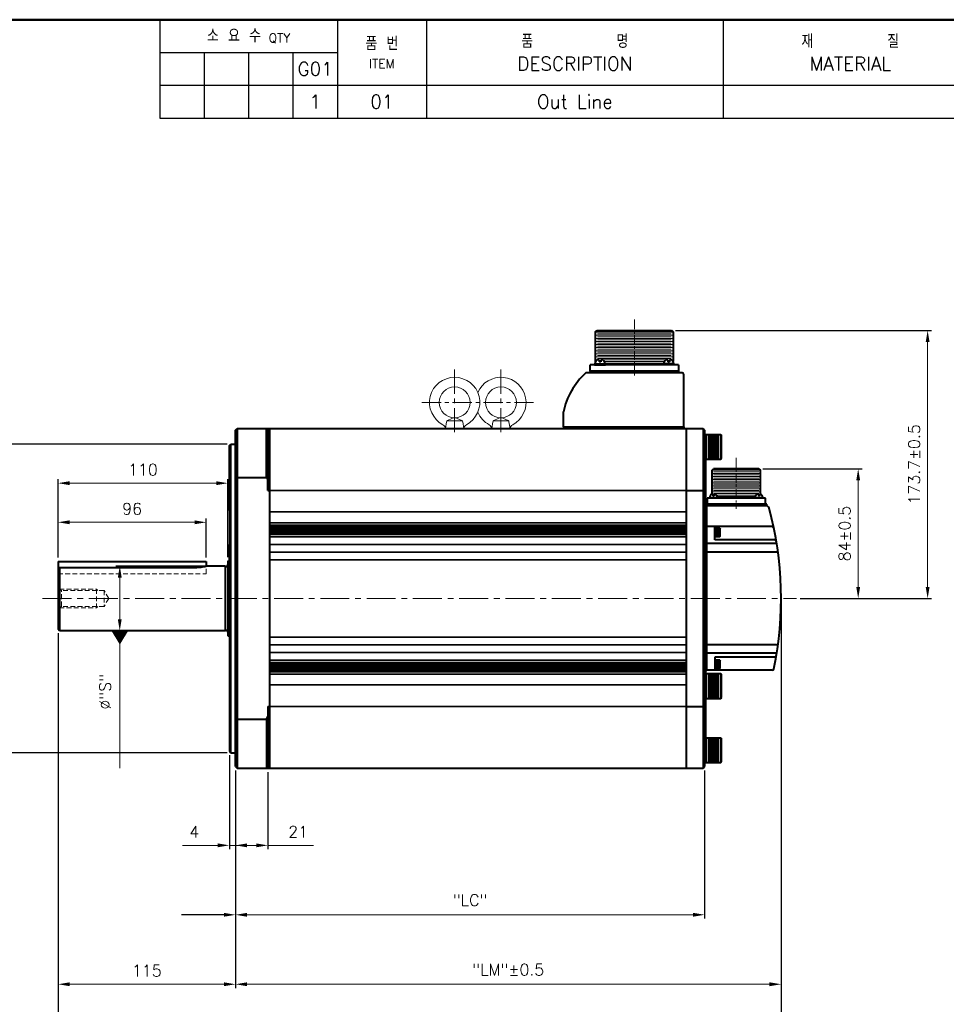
# Model space of a CAD drawing. Header units: inches. Extents: x 0 to 1485, y 0 to 1050.
# Tile 3 of 4: x 525 to 1126, y 412 to 1050. Entities that reach past the tile are written whole.
import ezdxf
from ezdxf import colors
from ezdxf.entities.mleader import LeaderData, LeaderLine
from ezdxf.math import Vec2, Vec3

# ---------------------------------------------------------------- set-up
doc = ezdxf.new("R2010")
doc.units = ezdxf.units.IN
doc.header["$LTSCALE"] = 0.25
doc.linetypes.add('CENTER', pattern=[2, 1.25, -0.25, 0.25, -0.25])
doc.linetypes.add('HIDDEN', pattern=[0.375, 0.25, -0.125])
doc.layers.get('0').update_dxf_attribs({"lineweight": 35})
doc.styles.add('GSG1', font='romans.shx', dxfattribs={"bigfont": 'GSG1.shx'})
doc.dimstyles.new('도면 치수', dxfattribs={"dimscale": 0, "dimtxt": 7.5, "dimasz": 7.5, "dimexe": 2.5, "dimexo": 2.5, "dimgap": 5, "dimtad": 1, "dimdec": 8, "dimdsep": 46, "dimtxsty": 'GSG1', "dimcen": 0, "dimclrd": 3, "dimclre": 3, "dimclrt": 2, "dimadec": 5, "dimazin": 2, "dimtfac": 1, "dimtdec": 8, "dimtmove": 0, "dimatfit": 2, "dimfxl": 0, "dimtolj": 1, "dimtzin": 0, "dimlwd": 15, "dimarcsym": 0})

# ---------------------------------------------------------------- blocks, each defined once
blk = doc.blocks.new('*D2')
at = {"color": 3, "lineweight": -2, "ltscale": 0.5}
for p, q in [((661, 573.5), (661, 512.5)), ((665, 563.5), (665, 512.5))]:
    blk.add_line(p, q, dxfattribs=at)
at = {"color": 3, "lineweight": 15, "ltscale": 0.5}
for p, q in [((653.5, 515), (630.64, 515)), ((665, 515), (661, 515)), ((672.5, 515), (680, 515))]:
    blk.add_line(p, q, dxfattribs=at)
for points in [[(653.5, 516.25), (653.5, 513.75), (661, 515)], [(672.5, 516.25), (672.5, 513.75), (665, 515)]]:
    blk.add_solid(points, dxfattribs=at)
at = {"color": 2, "lineweight": 15, "ltscale": 0.5, "insert": (638.32, 523.75), "char_height": 7.5, "attachment_point": 5, "style": 'GSG1'}
blk.add_mtext('\\A1;4', dxfattribs=at)
blk = doc.blocks.new('*D3')
at = {"color": 3, "lineweight": -2, "ltscale": 0.5}
for p, q in [((665, 563.5), (665, 512.5)), ((686, 562.5), (686, 512.5))]:
    blk.add_line(p, q, dxfattribs=at)
at = {"color": 3, "lineweight": 15, "ltscale": 0.5}
for p, q in [((665, 515), (678.5, 515)), ((686, 515), (715.57, 515))]:
    blk.add_line(p, q, dxfattribs=at)
blk.add_solid([(678.5, 516.25), (678.5, 513.75), (686, 515)], dxfattribs=at)
at = {"color": 2, "lineweight": 15, "ltscale": 0.5, "insert": (705.57, 523.75), "char_height": 7.5, "attachment_point": 5, "style": 'GSG1'}
blk.add_mtext('\\A1;21', dxfattribs=at)
blk = doc.blocks.new('_None')
blk = doc.blocks.new('*D4')
at = {"color": 3, "lineweight": -2, "ltscale": 0.5}
for p, q in [((665, 563.5), (665, 467.5)), ((969, 563.5), (969, 467.5))]:
    blk.add_line(p, q, dxfattribs=at)
at = {"color": 3, "lineweight": 15, "ltscale": 0.5}
blk.add_line((672.5, 470), (961.5, 470), dxfattribs=at)
for points in [[(672.5, 471.25), (672.5, 468.75), (665, 470)], [(961.5, 471.25), (961.5, 468.75), (969, 470)]]:
    blk.add_solid(points, dxfattribs=at)
at = {"color": 2, "lineweight": 15, "ltscale": 0.5, "insert": (817, 479.46), "char_height": 7.5, "attachment_point": 5, "style": 'GSG1'}
blk.add_mtext('\\A1;"LC"', dxfattribs=at)
blk = doc.blocks.new('*D5')
at = {"color": 3, "lineweight": -2, "ltscale": 0.5}
for p, q in [((1018.5, 672.5), (1018.5, 422.5)), ((665, 563.5), (665, 422.5))]:
    blk.add_line(p, q, dxfattribs=at)
at = {"color": 3, "lineweight": 15, "ltscale": 0.5}
blk.add_line((672.5, 425), (1011, 425), dxfattribs=at)
for points in [[(672.5, 426.25), (672.5, 423.75), (665, 425)], [(1011, 426.25), (1011, 423.75), (1018.5, 425)]]:
    blk.add_solid(points, dxfattribs=at)
at = {"color": 2, "lineweight": 15, "ltscale": 0.5, "insert": (841.75, 434.46), "char_height": 7.5, "attachment_point": 5, "style": 'GSG1'}
blk.add_mtext('\\A1;"LM"%%P0.5', dxfattribs=at)
blk = doc.blocks.new('*D6')
at = {"color": 3, "lineweight": -2, "ltscale": 0.5}
for p, q in [((1018.5, 672.5), (1018.5, 375.56)), ((550, 652.5), (550, 375.56))]:
    blk.add_line(p, q, dxfattribs=at)
at = {"color": 3, "lineweight": 15, "ltscale": 0.5}
blk.add_line((557.5, 378.06), (1011, 378.06), dxfattribs=at)
for points in [[(557.5, 379.31), (557.5, 376.81), (550, 378.06)], [(1011, 379.31), (1011, 376.81), (1018.5, 378.06)]]:
    blk.add_solid(points, dxfattribs=at)
at = {"color": 2, "lineweight": 15, "ltscale": 0.5, "insert": (784.25, 387.53), "char_height": 7.5, "attachment_point": 5, "style": 'GSG1'}
blk.add_mtext('\\A1;"L"%%P0.5', dxfattribs=at)
blk = doc.blocks.new('*D7')
at = {"color": 3, "lineweight": -2, "ltscale": 0.5}
for p, q in [((1006.7, 759), (1071, 759)), ((1031, 675), (1071, 675))]:
    blk.add_line(p, q, dxfattribs=at)
at = {"color": 3, "lineweight": 15, "ltscale": 0.5}
blk.add_line((1068.5, 682.5), (1068.5, 751.5), dxfattribs=at)
for points in [[(1067.25, 751.5), (1069.75, 751.5), (1068.5, 759)], [(1067.25, 682.5), (1069.75, 682.5), (1068.5, 675)]]:
    blk.add_solid(points, dxfattribs=at)
at = {"color": 2, "lineweight": 15, "ltscale": 0.5, "insert": (1059.75, 717), "char_height": 7.5, "attachment_point": 5, "rotation": 90, "style": 'GSG1'}
blk.add_mtext('\\A1;84%%P0.5', dxfattribs=at)
blk = doc.blocks.new('*D8')
at = {"color": 3, "lineweight": -2, "ltscale": 0.5}
for p, q in [((659.5, 775), (497.5, 775)), ((659.5, 575), (497.5, 575))]:
    blk.add_line(p, q, dxfattribs=at)
at = {"color": 3, "lineweight": 15, "ltscale": 0.5}
blk.add_line((500, 767.5), (500, 582.5), dxfattribs=at)
for points in [[(498.75, 767.5), (501.25, 767.5), (500, 775)], [(498.75, 582.5), (501.25, 582.5), (500, 575)]]:
    blk.add_solid(points, dxfattribs=at)
at = {"color": 2, "lineweight": 15, "ltscale": 0.5, "insert": (488.87, 675), "char_height": 7.5, "attachment_point": 5, "rotation": 90, "style": 'GSG1'}
blk.add_mtext('\\A1;%%C200{\\H0.7x;\\S 0^ -0.046;}', dxfattribs=at)
blk = doc.blocks.new('*D9')
at = {"color": 3, "lineweight": -2, "ltscale": 0.5}
for p, q in [((550, 652.5), (550, 422.5)), ((665, 563.5), (665, 422.5))]:
    blk.add_line(p, q, dxfattribs=at)
at = {"color": 3, "lineweight": 15, "ltscale": 0.5}
blk.add_line((657.5, 425), (557.5, 425), dxfattribs=at)
for points in [[(557.5, 426.25), (557.5, 423.75), (550, 425)], [(657.5, 426.25), (657.5, 423.75), (665, 425)]]:
    blk.add_solid(points, dxfattribs=at)
at = {"color": 2, "lineweight": 15, "ltscale": 0.5, "insert": (607.5, 433.75), "char_height": 7.5, "attachment_point": 5, "style": 'GSG1'}
blk.add_mtext('\\A1;115', dxfattribs=at)
blk = doc.blocks.new('*D10')
at = {"color": 3, "lineweight": -2, "ltscale": 0.5}
for p, q in [((950.07, 848.7), (1116, 848.7)), ((1031, 675), (1116, 675))]:
    blk.add_line(p, q, dxfattribs=at)
at = {"color": 3, "lineweight": 15, "ltscale": 0.5}
blk.add_line((1113.5, 682.5), (1113.5, 841.2), dxfattribs=at)
for points in [[(1112.25, 841.2), (1114.75, 841.2), (1113.5, 848.7)], [(1112.25, 682.5), (1114.75, 682.5), (1113.5, 675)]]:
    blk.add_solid(points, dxfattribs=at)
at = {"color": 2, "lineweight": 15, "ltscale": 0.5, "insert": (1104.75, 761.85), "char_height": 7.5, "attachment_point": 5, "rotation": 90, "style": 'GSG1'}
blk.add_mtext('\\A1;173.7%%P0.5', dxfattribs=at)
blk = doc.blocks.new('*D11')
at = {"color": 3, "lineweight": -2, "ltscale": 0.5}
for p, q in [((550, 701.5), (550, 752.17)), ((660, 701.67), (660, 752.17))]:
    blk.add_line(p, q, dxfattribs=at)
at = {"color": 3, "lineweight": 15, "ltscale": 0.5}
blk.add_line((557.5, 749.67), (652.5, 749.67), dxfattribs=at)
for points in [[(557.5, 750.92), (557.5, 748.42), (550, 749.67)], [(652.5, 750.92), (652.5, 748.42), (660, 749.67)]]:
    blk.add_solid(points, dxfattribs=at)
at = {"color": 2, "lineweight": 15, "ltscale": 0.5, "insert": (605, 758.42), "char_height": 7.5, "attachment_point": 5, "style": 'GSG1'}
blk.add_mtext('\\A1;110', dxfattribs=at)
blk = doc.blocks.new('*D20')
at = {"color": 3, "lineweight": -2, "ltscale": 0.5}
for p, q in [((550, 701.5), (550, 726.83)), ((646, 701.5), (646, 726.83))]:
    blk.add_line(p, q, dxfattribs=at)
at = {"color": 3, "lineweight": 15, "ltscale": 0.5}
blk.add_line((557.5, 724.33), (638.5, 724.33), dxfattribs=at)
for points in [[(557.5, 725.58), (557.5, 723.08), (550, 724.33)], [(638.5, 725.58), (638.5, 723.08), (646, 724.33)]]:
    blk.add_solid(points, dxfattribs=at)
at = {"color": 2, "lineweight": 15, "ltscale": 0.5, "insert": (598, 733.08), "char_height": 7.5, "attachment_point": 5, "style": 'GSG1'}
blk.add_mtext('\\A1;96', dxfattribs=at)
blk = doc.blocks.new('*D21')
at = {"color": 3, "lineweight": -2, "ltscale": 0.5}
for p, q in [((655.79, 696), (587.5, 696)), ((655.79, 654), (587.5, 654))]:
    blk.add_line(p, q, dxfattribs=at)
at = {"color": 3, "lineweight": 15, "ltscale": 0.5}
for p, q in [((590, 688.5), (590, 661.5)), ((590, 654), (590, 598.43))]:
    blk.add_line(p, q, dxfattribs=at)
for points in [[(588.75, 688.5), (591.25, 688.5), (590, 696)], [(588.75, 661.5), (591.25, 661.5), (590, 654)]]:
    blk.add_solid(points, dxfattribs=at)
at = {"color": 2, "lineweight": 15, "ltscale": 0.5, "insert": (580.54, 614.5), "char_height": 7.5, "attachment_point": 5, "rotation": 90, "style": 'GSG1'}
blk.add_mtext('\\A1;%%C"S"', dxfattribs=at)

msp = doc.modelspace()

# ---------------------------------------------------------------- linework, layer by layer
at = {"color": 0, "lineweight": -3}
for p, q in [((615.99999738, 1049.9999995), (615.99999738, 986.2499995)), ((730.99999738, 1049.9999995), (730.99999738, 986.2499995)), ((788.74999738, 1049.9999995), (788.74999738, 986.2499995)), ((615.99999738, 1028.7499995), (730.99999738, 1028.7499995)), ((644.74999738, 1028.7499995), (644.74999738, 986.2499995)), ((673.49999738, 1028.7499995), (673.49999738, 986.2499995)), ((702.24999738, 1028.7499995), (702.24999738, 986.2499995)), ((615.99999738, 1007.4999995), (1484.99999738, 1007.4999995)), ((615.99999738, 986.2499995), (1484.99999738, 986.2499995))]:
    msp.add_line(p, q, dxfattribs=at)
at = {"lineweight": -3}
msp.add_line((980.99999738, 1049.9999995), (980.99999738, 986.2499995), dxfattribs=at)
at = {"color": 3, "linetype": 'CENTER', "lineweight": 15, "ltscale": 20}
for p, q in [((923.44999738, 855.6999995), (923.44999738, 819.2999995)), ((989.49999738, 765.9999995), (989.49999738, 732.9999995))]:
    msp.add_line(p, q, dxfattribs=at)
at = {"lineweight": 40}
for p, q in [((898.07499738, 847.6999995), (899.32499738, 848.6999995)), ((899.32499738, 848.6999995), (947.57499738, 848.6999995)), ((947.57499738, 848.6999995), (948.57499738, 847.6999995)), ((898.07499738, 847.6999995), (898.07499738, 828.0994308)), ((948.57499738, 847.6999995), (948.57499738, 828.54097195)), ((894.87499738, 822.1999995), (894.87499738, 826.2999995)), ((952.02499738, 826.2999995), (894.87499738, 826.2999995)), ((897.69999738, 826.2999995), (904.69999738, 826.2999995)), ((949.19999738, 826.2999995), (942.19999738, 826.2999995)), ((952.02499738, 826.2999995), (952.02499738, 822.1999995)), ((954.44999738, 821.1999995), (892.46613061, 821.1999995)), ((952.02499738, 822.1999995), (894.87499738, 822.1999995)), ((894.87499738, 822.1999995), (894.87499738, 821.1999995)), ((952.02499738, 821.1999995), (894.87499738, 821.1999995)), ((952.02499738, 822.1999995), (952.02499738, 821.1999995)), ((955.44999738, 786.1999995), (955.44999738, 820.1999995)), ((877.44999738, 786.1999995), (877.44999738, 795.84365026)), ((664.99999738, 783.9999995), (665.99999738, 784.9999995)), ((665.99999738, 784.9999995), (686.99999738, 784.9999995)), ((665.99999738, 784.9999995), (665.99999738, 564.9999995)), ((684.99999738, 753.26237871), (684.99999738, 784.9999995)), ((685.99999738, 744.9999995), (685.99999738, 784.9999995)), ((686.99999738, 784.9999995), (956.99999738, 784.9999995)), ((686.99999738, 784.9999995), (686.99999738, 564.9999995)), ((877.44999738, 786.1999995), (955.44999738, 786.1999995)), ((877.44999738, 786.1999995), (877.44999738, 784.9999995)), ((899.24999738, 786.1999995), (955.14999738, 786.1999995)), ((955.44999738, 786.1999995), (955.44999738, 784.9999995)), ((956.99999738, 784.9999995), (956.99999738, 564.9999995)), ((956.99999738, 784.9999995), (967.99999738, 784.9999995)), ((967.99999738, 784.9999995), (968.99999738, 783.9999995)), ((967.99999738, 784.9999995), (967.99999738, 564.9999995)), ((664.99999738, 565.9999995), (664.99999738, 783.9999995)), ((968.99999738, 783.9999995), (968.99999738, 565.9999995)), ((968.99999738, 781.29388283), (979.49999738, 781.29388283)), ((968.99999738, 781.29388283), (968.99999738, 765.29388283)), ((969.99999738, 765.29388283), (969.99999738, 781.29388283)), ((970.99999738, 780.29388283), (978.49999738, 780.29388283)), ((970.99999738, 779.79388283), (978.49999738, 779.79388283)), ((970.99999738, 779.29388283), (978.49999738, 779.29388283)), ((970.99999738, 778.79388283), (978.49999738, 778.79388283)), ((979.49999738, 781.29388283), (979.49999738, 765.29388283)), ((979.49999738, 781.29388283), (979.99999738, 780.79388283)), ((979.99999738, 765.79388283), (979.99999738, 780.79388283)), ((660.99999738, 773.9999995), (661.99999738, 774.9999995)), ((660.99999738, 731.9999995), (660.99999738, 773.9999995)), ((661.99999738, 774.9999995), (664.99999738, 774.9999995)), ((661.99999738, 574.9999995), (661.99999738, 774.9999995)), ((970.99999738, 778.29388283), (978.49999738, 778.29388283)), ((970.99999738, 777.79388283), (978.49999738, 777.79388283)), ((970.99999738, 777.29388283), (978.49999738, 777.29388283)), ((970.99999738, 776.79388283), (978.49999738, 776.79388283)), ((970.99999738, 776.29388283), (978.49999738, 776.29388283)), ((970.99999738, 775.79388283), (978.49999738, 775.79388283)), ((970.99999738, 775.29388283), (978.49999738, 775.29388283)), ((970.99999738, 774.79388283), (978.49999738, 774.79388283)), ((970.99999738, 774.29388283), (978.49999738, 774.29388283)), ((970.99999738, 774.29388283), (978.49999738, 774.29388283)), ((970.99999738, 773.79388283), (978.49999738, 773.79388283)), ((970.99999738, 773.29388283), (978.49999738, 773.29388283)), ((970.99999738, 772.79388283), (978.49999738, 772.79388283)), ((970.99999738, 772.29388283), (978.49999738, 772.29388283)), ((970.99999738, 771.79388283), (978.49999738, 771.79388283)), ((970.99999738, 771.29388283), (978.49999738, 771.29388283)), ((970.99999738, 771.29388283), (978.49999738, 771.29388283)), ((970.99999738, 770.79388283), (978.49999738, 770.79388283)), ((970.99999738, 770.29388283), (978.49999738, 770.29388283)), ((970.99999738, 769.79388283), (978.49999738, 769.79388283)), ((970.99999738, 769.29388283), (978.49999738, 769.29388283)), ((970.99999738, 768.79388283), (978.49999738, 768.79388283)), ((970.99999738, 768.29388283), (978.49999738, 768.29388283)), ((970.99999738, 767.79388283), (978.49999738, 767.79388283)), ((970.99999738, 767.29388283), (978.49999738, 767.29388283)), ((970.99999738, 766.79388283), (978.49999738, 766.79388283)), ((970.99999738, 766.29388283), (978.49999738, 766.29388283)), ((979.49999738, 765.29388283), (979.99999738, 765.79388283)), ((968.99999738, 765.29388283), (979.49999738, 765.29388283)), ((969.49999738, 765.29388283), (969.49999738, 626.2499995)), ((665.99999738, 753.26237871), (684.99999738, 753.26237871)), ((684.99999738, 753.26237871), (685.99999738, 751.52450574)), ((685.99999738, 744.9999995), (686.99999738, 744.9999995)), ((956.99999738, 744.9999995), (967.99999738, 744.9999995)), ((969.49999738, 734.9999995), (969.49999738, 628.5999995)), ((1009.39999738, 735.9999995), (970.49999738, 735.9999995)), ((1008.82533263, 734.9999995), (970.49999738, 734.9999995)), ((970.49999738, 635.4999995), (970.49999738, 734.9999995)), ((970.49999738, 628.4999995), (970.49999738, 734.4999995)), ((1008.44999738, 739.9999995), (970.54999738, 739.9999995)), ((970.54999738, 739.9999995), (970.54999738, 735.9999995)), ((970.54999738, 735.9999995), (1008.44999738, 735.9999995)), ((1009.39999738, 734.9999995), (970.99999738, 734.9999995)), ((1008.44999738, 735.9999995), (1008.44999738, 739.9999995)), ((1009.39999738, 734.9999995), (1009.39999738, 735.9999995)), ((660.99999738, 732.4999995), (660.99999738, 575.9999995)), ((969.49999738, 721.4999995), (970.49999738, 721.4999995)), ((1012.83022785, 721.4999995), (970.49999738, 721.4999995)), ((975.49999738, 712.9999995), (975.49999738, 721.4999995)), ((975.49999738, 720.4999995), (975.49999738, 714.9999995)), ((660.99999738, 699.53602926), (660.99999738, 709.9999995)), ((1015.67729145, 710.52815734), (970.49999738, 710.52815734)), ((1014.42306091, 712.9999995), (975.49999738, 712.9999995)), ((969.49999738, 705.0999995), (970.49999738, 705.0999995)), ((1015.61483254, 704.9999995), (970.49999738, 704.9999995)), ((549.99999738, 698.9999995), (549.99999738, 654.9999995)), ((549.99999738, 698.9999995), (645.99999738, 698.9999995)), ((549.99999738, 698.9999995), (645.99999738, 698.9999995)), ((645.99999738, 698.9999995), (645.99999738, 695.9999995)), ((658.28585453, 695.9999995), (645.99999738, 695.9999995)), ((658.28585453, 695.9999995), (658.28585453, 653.9999995)), ((659.99999738, 699.17205903), (660.99999738, 699.53602926)), ((659.99999738, 699.17205903), (659.99999738, 650.82793996)), ((550.99999738, 695.12461129), (549.99999738, 694.12461129)), ((550.99999738, 695.12461129), (550.99999738, 653.9999995)), ((550.99999738, 695.12461129), (639.99999738, 695.12461129)), ((550.99999738, 653.9999995), (549.99999738, 654.9999995)), ((658.28585453, 653.9999995), (550.99999738, 653.9999995)), ((659.99999738, 650.82793996), (660.99999738, 650.46396973)), ((969.49999738, 645.0999995), (970.49999738, 645.0999995)), ((1015.61483254, 644.9999995), (970.49999738, 644.9999995)), ((1015.67729145, 639.47184165), (970.49999738, 639.47184165)), ((1014.42306091, 636.9999995), (975.49999738, 636.9999995)), ((975.49999738, 636.9999995), (975.49999738, 628.4999995)), ((968.99999738, 626.2499995), (979.49999738, 626.2499995)), ((968.99999738, 626.2499995), (968.99999738, 610.2499995)), ((969.49999738, 628.5999995), (970.49999738, 628.5999995)), ((969.99999738, 610.2499995), (969.99999738, 626.2499995)), ((1012.83022785, 628.4999995), (970.49999738, 628.4999995)), ((970.99999738, 625.2499995), (978.49999738, 625.2499995)), ((979.49999738, 626.2499995), (979.49999738, 610.2499995)), ((979.49999738, 626.2499995), (979.99999738, 625.7499995)), ((979.99999738, 610.7499995), (979.99999738, 625.7499995)), ((970.99999738, 624.7499995), (978.49999738, 624.7499995)), ((970.99999738, 624.2499995), (978.49999738, 624.2499995)), ((970.99999738, 623.7499995), (978.49999738, 623.7499995)), ((970.99999738, 623.2499995), (978.49999738, 623.2499995)), ((970.99999738, 622.7499995), (978.49999738, 622.7499995)), ((970.99999738, 622.2499995), (978.49999738, 622.2499995)), ((970.99999738, 621.7499995), (978.49999738, 621.7499995)), ((970.99999738, 621.2499995), (978.49999738, 621.2499995)), ((970.99999738, 620.7499995), (978.49999738, 620.7499995)), ((970.99999738, 620.2499995), (978.49999738, 620.2499995)), ((970.99999738, 619.7499995), (978.49999738, 619.7499995)), ((970.99999738, 619.2499995), (978.49999738, 619.2499995)), ((970.99999738, 619.2499995), (978.49999738, 619.2499995)), ((970.99999738, 618.7499995), (978.49999738, 618.7499995)), ((970.99999738, 618.2499995), (978.49999738, 618.2499995)), ((970.99999738, 617.7499995), (978.49999738, 617.7499995)), ((970.99999738, 617.2499995), (978.49999738, 617.2499995)), ((970.99999738, 616.7499995), (978.49999738, 616.7499995)), ((970.99999738, 616.2499995), (978.49999738, 616.2499995)), ((970.99999738, 616.2499995), (978.49999738, 616.2499995)), ((970.99999738, 615.7499995), (978.49999738, 615.7499995)), ((970.99999738, 615.2499995), (978.49999738, 615.2499995)), ((970.99999738, 614.7499995), (978.49999738, 614.7499995)), ((970.99999738, 614.2499995), (978.49999738, 614.2499995)), ((970.99999738, 613.7499995), (978.49999738, 613.7499995)), ((970.99999738, 613.2499995), (978.49999738, 613.2499995)), ((970.99999738, 612.7499995), (978.49999738, 612.7499995)), ((968.99999738, 610.2499995), (979.49999738, 610.2499995)), ((969.49999738, 610.2499995), (969.49999738, 574.4999995)), ((970.99999738, 612.2499995), (978.49999738, 612.2499995)), ((970.99999738, 611.7499995), (978.49999738, 611.7499995)), ((970.99999738, 611.2499995), (978.49999738, 611.2499995)), ((979.49999738, 610.2499995), (979.99999738, 610.7499995)), ((685.99999738, 604.9999995), (685.99999738, 564.9999995)), ((685.99999738, 604.9999995), (686.99999738, 604.9999995)), ((956.99999738, 604.9999995), (967.99999738, 604.9999995)), ((665.99999738, 596.73762028), (684.99999738, 596.73762028)), ((684.99999738, 596.73762028), (685.99999738, 598.47549325)), ((684.99999738, 596.73762028), (684.99999738, 564.9999995)), ((968.99999738, 584.70611617), (968.99999738, 568.70611617)), ((968.99999738, 584.20611617), (968.99999738, 569.20611617)), ((969.49999738, 584.70611617), (979.49999738, 584.70611617)), ((969.99999738, 568.70611617), (969.99999738, 584.70611617)), ((970.99999738, 583.70611617), (978.49999738, 583.70611617)), ((970.99999738, 583.20611617), (978.49999738, 583.20611617)), ((970.99999738, 582.70611617), (978.49999738, 582.70611617)), ((970.99999738, 582.20611617), (978.49999738, 582.20611617)), ((970.99999738, 581.70611617), (978.49999738, 581.70611617)), ((970.99999738, 581.20611617), (978.49999738, 581.20611617)), ((970.99999738, 580.70611617), (978.49999738, 580.70611617)), ((979.49999738, 584.70611617), (979.49999738, 568.70611617)), ((979.49999738, 584.70611617), (979.99999738, 584.20611617)), ((979.99999738, 569.20611617), (979.99999738, 584.20611617)), ((660.99999738, 575.9999995), (661.99999738, 574.9999995)), ((661.99999738, 574.9999995), (664.99999738, 574.9999995)), ((968.99999738, 574.4999995), (969.49999738, 574.4999995)), ((970.99999738, 580.20611617), (978.49999738, 580.20611617)), ((970.99999738, 579.70611617), (978.49999738, 579.70611617)), ((970.99999738, 579.20611617), (978.49999738, 579.20611617)), ((970.99999738, 578.70611617), (978.49999738, 578.70611617)), ((970.99999738, 578.20611617), (978.49999738, 578.20611617)), ((970.99999738, 577.70611617), (978.49999738, 577.70611617)), ((970.99999738, 577.70611617), (978.49999738, 577.70611617)), ((970.99999738, 577.20611617), (978.49999738, 577.20611617)), ((970.99999738, 576.70611617), (978.49999738, 576.70611617)), ((970.99999738, 576.20611617), (978.49999738, 576.20611617)), ((970.99999738, 575.70611617), (978.49999738, 575.70611617)), ((970.99999738, 575.20611617), (978.49999738, 575.20611617)), ((970.99999738, 574.70611617), (978.49999738, 574.70611617)), ((970.99999738, 574.70611617), (978.49999738, 574.70611617)), ((970.99999738, 574.20611617), (978.49999738, 574.20611617)), ((968.99999738, 568.70611617), (979.49999738, 568.70611617)), ((970.99999738, 573.70611617), (978.49999738, 573.70611617)), ((970.99999738, 573.20611617), (978.49999738, 573.20611617)), ((970.99999738, 572.70611617), (978.49999738, 572.70611617)), ((970.99999738, 572.20611617), (978.49999738, 572.20611617)), ((970.99999738, 571.70611617), (978.49999738, 571.70611617)), ((970.99999738, 571.20611617), (978.49999738, 571.20611617)), ((970.99999738, 570.70611617), (978.49999738, 570.70611617)), ((970.99999738, 570.20611617), (978.49999738, 570.20611617)), ((970.99999738, 569.70611617), (978.49999738, 569.70611617)), ((979.49999738, 568.70611617), (979.99999738, 569.20611617)), ((664.99999738, 565.9999995), (665.99999738, 564.9999995)), ((665.99999738, 564.9999995), (686.99999738, 564.9999995)), ((686.99999738, 564.9999995), (956.99999738, 564.9999995)), ((956.99999738, 564.9999995), (967.99999738, 564.9999995)), ((967.99999738, 564.9999995), (968.99999738, 565.9999995))]:
    msp.add_line(p, q, dxfattribs=at)
at = {"lineweight": 15}
for p, q in [((898.07499738, 847.4999995), (948.57499738, 847.4999995)), ((898.07499738, 845.4999995), (948.57499738, 845.4999995)), ((898.07499738, 843.4999995), (948.57499738, 843.4999995)), ((899.62499738, 846.4999995), (947.27499738, 846.4999995)), ((899.62499738, 844.4999995), (947.27499738, 844.4999995)), ((899.62499738, 842.4999995), (947.27499738, 842.4999995)), ((898.07499738, 841.4999995), (948.57499738, 841.4999995)), ((898.07499738, 839.4999995), (948.57499738, 839.4999995)), ((898.07499738, 837.4999995), (948.57499738, 837.4999995)), ((899.62499738, 840.4999995), (947.27499738, 840.4999995)), ((899.62499738, 838.4999995), (947.27499738, 838.4999995)), ((899.62499738, 836.4999995), (947.27499738, 836.4999995)), ((898.07499738, 835.4999995), (948.57499738, 835.4999995)), ((898.07499738, 833.4999995), (948.57499738, 833.4999995)), ((898.07499738, 831.4999995), (948.57499738, 831.4999995)), ((899.62499738, 834.4999995), (947.27499738, 834.4999995)), ((899.62499738, 832.4999995), (947.27499738, 832.4999995)), ((899.62499738, 830.4999995), (947.27499738, 830.4999995)), ((902.89004477, 829.4999995), (944.00994998, 829.4999995)), ((904.10296754, 828.4999995), (942.79702722, 828.4999995)), ((904.51512946, 827.4999995), (942.38486529, 827.4999995))]:
    msp.add_line(p, q, dxfattribs=at)
at = {"color": 0, "lineweight": 40}
for p, q in [((900.66153584, 829.66538411), (900.05742351, 829.66538411)), ((900.66153584, 829.66538411), (900.66153584, 828.31923026)), ((901.73845892, 829.66538411), (901.73845892, 828.31923026)), ((902.34257124, 829.66538411), (901.73845892, 829.66538411)), ((944.55742351, 829.66538411), (945.16153584, 829.66538411)), ((945.16153584, 829.66538411), (945.16153584, 828.31923026)), ((946.23845892, 829.66538411), (946.23845892, 828.31923026)), ((946.23845892, 829.66538411), (946.84257124, 829.66538411)), ((897.69999738, 826.97307642), (904.69999738, 826.97307642)), ((897.69999738, 826.97307642), (897.69999738, 826.2999995)), ((901.73845892, 828.31923026), (900.66153584, 828.31923026)), ((904.69999738, 826.97307642), (904.69999738, 826.2999995)), ((949.19999738, 826.97307642), (942.19999738, 826.97307642)), ((942.19999738, 826.97307642), (942.19999738, 826.2999995)), ((945.16153584, 828.31923026), (946.23845892, 828.31923026)), ((949.19999738, 826.97307642), (949.19999738, 826.2999995)), ((972.19999738, 740.4999995), (977.39999738, 740.4999995)), ((1001.59999738, 740.4999995), (1006.79999738, 740.4999995)), ((970.44999738, 735.9999995), (1008.54999738, 735.9999995)), ((978.79999738, 720.4999995), (975.49999738, 720.4999995)), ((978.79999738, 714.9999995), (975.49999738, 714.9999995)), ((975.99999738, 714.9999995), (975.99999738, 720.4999995)), ((978.29999738, 719.4999995), (976.49999738, 719.4999995)), ((978.29999738, 718.9999995), (976.49999738, 718.9999995)), ((978.29999738, 718.4999995), (976.49999738, 718.4999995)), ((978.29999738, 717.9999995), (976.49999738, 717.9999995)), ((978.29999738, 717.4999995), (976.49999738, 717.4999995)), ((978.29999738, 716.9999995), (976.49999738, 716.9999995)), ((978.29999738, 716.4999995), (976.49999738, 716.4999995)), ((978.29999738, 715.9999995), (976.49999738, 715.9999995)), ((978.79999738, 720.4999995), (978.99999738, 720.15358933)), ((978.79999738, 714.9999995), (978.79999738, 720.4999995)), ((978.79999738, 714.9999995), (978.99999738, 715.34640966)), ((978.99999738, 715.34640966), (978.99999738, 720.15358933)), ((978.79999738, 634.9999995), (975.49999738, 634.9999995)), ((975.99999738, 629.4999995), (975.99999738, 634.9999995)), ((978.29999738, 633.9999995), (976.49999738, 633.9999995)), ((978.29999738, 633.4999995), (976.49999738, 633.4999995)), ((978.29999738, 632.9999995), (976.49999738, 632.9999995)), ((978.29999738, 632.4999995), (976.49999738, 632.4999995)), ((978.29999738, 631.9999995), (976.49999738, 631.9999995)), ((978.79999738, 634.9999995), (978.99999738, 634.65358933)), ((978.79999738, 629.4999995), (978.79999738, 634.9999995)), ((978.99999738, 629.84640966), (978.99999738, 634.65358933)), ((978.79999738, 629.4999995), (975.49999738, 629.4999995)), ((978.29999738, 631.4999995), (976.49999738, 631.4999995)), ((978.29999738, 630.9999995), (976.49999738, 630.9999995)), ((978.29999738, 630.4999995), (976.49999738, 630.4999995)), ((978.79999738, 629.4999995), (978.99999738, 629.84640966))]:
    msp.add_line(p, q, dxfattribs=at)
at = {"color": 3, "linetype": 'CENTER', "lineweight": 15, "ltscale": 50}
for p, q in [((806.99999738, 823.2999995), (806.99999738, 780.6999995)), ((836.99999738, 823.2999995), (836.99999738, 780.6999995))]:
    msp.add_line(p, q, dxfattribs=at)
at = {"color": 3, "linetype": 'CENTER', "lineweight": 15, "ltscale": 40}
msp.add_line((785.69999738, 801.9999995), (858.29999738, 801.9999995), dxfattribs=at)
at = {"color": 7, "lineweight": 15, "ltscale": 40}
for p, q in [((802.34631812, 790.22155341), (805.2812051, 791.61817966)), ((808.71878965, 791.61817966), (811.65367664, 790.22155341)), ((832.34631812, 790.22155341), (835.2812051, 791.61817966)), ((838.71878965, 791.61817966), (841.65367664, 790.22155341)), ((800.99910717, 784.9999995), (801.79120843, 789.49222896)), ((802.04412238, 789.9999995), (811.95587237, 789.9999995)), ((813.00088758, 784.9999995), (812.20878632, 789.49222896)), ((830.99910717, 784.9999995), (831.79120843, 789.49222896)), ((832.04412238, 789.9999995), (841.95587237, 789.9999995)), ((843.00088758, 784.9999995), (842.20878632, 789.49222896))]:
    msp.add_line(p, q, dxfattribs=at)
at = {"lineweight": 40, "ltscale": 0.5}
for p, q in [((973.79999738, 757.9999995), (974.79999738, 758.9999995)), ((973.79999738, 742.46509142), (973.79999738, 757.9999995)), ((1004.19999738, 758.9999995), (974.79999738, 758.9999995)), ((1004.19999738, 758.9999995), (1005.19999738, 757.9999995)), ((1005.19999738, 742.46509142), (1005.19999738, 757.9999995)), ((975.49999738, 634.9999995), (975.49999738, 629.4999995))]:
    msp.add_line(p, q, dxfattribs=at)
at = {"lineweight": 15, "ltscale": 0.5}
for p, q in [((973.79999738, 757.9999995), (1005.19999738, 757.9999995)), ((973.79999738, 755.9999995), (1005.19999738, 755.9999995)), ((973.79999738, 753.9999995), (1005.19999738, 753.9999995)), ((1004.19999738, 756.9999995), (974.79999738, 756.9999995)), ((1004.19999738, 754.9999995), (974.79999738, 754.9999995)), ((1004.19999738, 752.9999995), (974.79999738, 752.9999995)), ((973.79999738, 751.9999995), (1005.19999738, 751.9999995)), ((973.79999738, 749.9999995), (1005.19999738, 749.9999995)), ((973.79999738, 747.9999995), (1005.19999738, 747.9999995)), ((1004.19999738, 750.9999995), (974.79999738, 750.9999995)), ((1004.19999738, 748.9999995), (974.79999738, 748.9999995)), ((1004.19999738, 746.9999995), (974.79999738, 746.9999995)), ((973.79999738, 745.9999995), (1005.19999738, 745.9999995)), ((973.79999738, 743.9999995), (1005.19999738, 743.9999995)), ((1004.19999738, 744.9999995), (974.79999738, 744.9999995)), ((1004.19999738, 742.9999995), (974.79999738, 742.9999995)), ((976.64296554, 741.9999995), (1002.35702922, 741.9999995)), ((1001.76153096, 740.9999995), (977.2384638, 740.9999995))]:
    msp.add_line(p, q, dxfattribs=at)
for p, q in [((686.99999738, 744.9999995), (956.99999738, 744.9999995)), ((686.99999738, 730.9999995), (956.99999738, 730.9999995)), ((686.99999738, 723.9999995), (956.99999738, 723.9999995)), ((686.99999738, 722.4999995), (956.99999738, 722.4999995)), ((686.99999738, 721.4999995), (956.99999738, 721.4999995)), ((686.99999738, 720.4999995), (956.99999738, 720.4999995)), ((686.99999738, 719.4999995), (956.99999738, 719.4999995)), ((686.99999738, 718.4999995), (956.99999738, 718.4999995)), ((686.99999738, 717.4999995), (956.99999738, 717.4999995)), ((686.99999738, 716.4999995), (956.99999738, 716.4999995)), ((686.99999738, 714.9999995), (956.99999738, 714.9999995)), ((686.99999738, 709.9999995), (956.99999738, 709.9999995)), ((686.99999738, 704.9999995), (956.99999738, 704.9999995)), ((686.99999738, 699.9999995), (956.99999738, 699.9999995)), ((686.99999738, 649.9999995), (956.99999738, 649.9999995)), ((686.99999738, 644.9999995), (956.99999738, 644.9999995)), ((686.99999738, 639.9999995), (956.99999738, 639.9999995)), ((686.99999738, 634.9999995), (956.99999738, 634.9999995)), ((686.99999738, 633.4999995), (956.99999738, 633.4999995)), ((686.99999738, 632.4999995), (956.99999738, 632.4999995)), ((686.99999738, 631.4999995), (956.99999738, 631.4999995)), ((686.99999738, 630.4999995), (956.99999738, 630.4999995)), ((686.99999738, 629.4999995), (956.99999738, 629.4999995)), ((686.99999738, 628.4999995), (956.99999738, 628.4999995)), ((686.99999738, 627.4999995), (956.99999738, 627.4999995)), ((686.99999738, 625.9999995), (956.99999738, 625.9999995)), ((686.99999738, 618.9999995), (956.99999738, 618.9999995)), ((686.99999738, 604.9999995), (956.99999738, 604.9999995))]:
    msp.add_line(p, q)
at = {"color": 0, "linetype": 'Continuous', "lineweight": 40}
for p, q in [((972.19999738, 740.4999995), (972.19999738, 739.9999995)), ((974.39999738, 742.4999995), (973.95122822, 742.4999995)), ((974.39999738, 742.4999995), (974.39999738, 741.4999995)), ((975.19999738, 741.4999995), (974.39999738, 741.4999995)), ((975.19999738, 742.4999995), (975.19999738, 741.4999995)), ((975.64876653, 742.4999995), (975.19999738, 742.4999995)), ((977.39999738, 740.4999995), (977.39999738, 739.9999995)), ((1001.59999738, 740.4999995), (1001.59999738, 739.9999995)), ((1003.79999738, 742.4999995), (1003.35122822, 742.4999995)), ((1003.79999738, 742.4999995), (1003.79999738, 741.4999995)), ((1004.59999738, 741.4999995), (1003.79999738, 741.4999995)), ((1004.59999738, 742.4999995), (1004.59999738, 741.4999995)), ((1005.04876653, 742.4999995), (1004.59999738, 742.4999995)), ((1006.79999738, 740.4999995), (1006.79999738, 739.9999995))]:
    msp.add_line(p, q, dxfattribs=at)
at = {"color": 4, "linetype": 'HIDDEN', "lineweight": 15, "ltscale": 50}
for p, q in [((645.99999738, 690.9999995), (645.99999738, 695.9999995)), ((549.99999738, 690.9999995), (645.99999738, 690.9999995)), ((549.99999738, 681.4999995), (552.33826597, 680.1499995)), ((579.84999738, 680.1499995), (552.33826597, 680.1499995)), ((552.33826597, 669.8499995), (552.33826597, 680.1499995)), ((582.82335126, 674.9999995), (579.84999738, 680.1499995)), ((579.84999738, 680.1499995), (579.84999738, 669.8499995)), ((582.82335126, 674.9999995), (579.84999738, 669.8499995)), ((549.99999738, 668.4999995), (552.33826597, 669.8499995)), ((579.84999738, 669.8499995), (552.33826597, 669.8499995))]:
    msp.add_line(p, q, dxfattribs=at)
at = {"color": 3, "linetype": 'HIDDEN', "lineweight": 15, "ltscale": 50}
for p, q in [((550.86602278, 680.9999995), (574.99999738, 680.9999995)), ((574.99999738, 680.9999995), (574.99999738, 668.9999995)), ((574.99999738, 680.9999995), (575.84999738, 680.1499995)), ((550.86602278, 668.9999995), (574.99999738, 668.9999995)), ((574.99999738, 668.9999995), (575.84999738, 669.8499995))]:
    msp.add_line(p, q, dxfattribs=at)
at = {"color": 3, "linetype": 'CENTER', "lineweight": 15, "ltscale": 60}
msp.add_line((539.99999738, 674.9999995), (1028.49999738, 674.9999995), dxfattribs=at)
at = {"color": 3, "lineweight": 15, "ltscale": 0.5}
for p, q in [((549.99999738, 652.4999995), (549.99999738, 564.9999995)), ((589.99999738, 653.9999995), (589.99999738, 564.9999995))]:
    msp.add_line(p, q, dxfattribs=at)
at = {"color": 1, "linetype": 'Continuous', "lineweight": 15}
for p, q in [((585.00418291, 653.9999995), (589.99999738, 645.84933299)), ((585.00418291, 653.9999995), (594.99581185, 653.9999995)), ((585.06989905, 653.89278367), (591.1831072, 647.77957553)), ((585.37516218, 653.9999995), (591.33985396, 648.03530772)), ((585.72307337, 652.8271304), (591.02636043, 647.52384333)), ((585.78764114, 653.9999995), (591.49660072, 648.29103991)), ((586.20012009, 653.9999995), (591.65334749, 648.5467721)), ((586.37624769, 651.76147712), (590.86961367, 647.26811114)), ((586.61259905, 653.9999995), (591.81009425, 648.8025043)), ((587.02507801, 653.9999995), (591.96684101, 649.05823649)), ((587.43755696, 653.9999995), (592.12358777, 649.31396868)), ((587.85003592, 653.9999995), (592.28033454, 649.56970088)), ((588.26251487, 653.9999995), (592.4370813, 649.82543307)), ((588.67499383, 653.9999995), (592.59382806, 650.08116526)), ((589.08747278, 653.9999995), (592.75057483, 650.33689745)), ((589.49995174, 653.9999995), (592.90732159, 650.59262965)), ((589.9124307, 653.9999995), (593.06406835, 650.84836184)), ((594.99581185, 653.9999995), (589.99999738, 645.84933299)), ((590.32490965, 653.9999995), (593.22081511, 651.10409403)), ((590.73738861, 653.9999995), (593.37756188, 651.35982623)), ((591.14986756, 653.9999995), (593.53430864, 651.61555842)), ((591.56234652, 653.9999995), (593.6910554, 651.87129061)), ((591.97482547, 653.9999995), (593.84780217, 652.1270228)), ((592.38730443, 653.9999995), (594.00454893, 652.382755)), ((592.79978339, 653.9999995), (594.16129569, 652.63848719)), ((593.21226234, 653.9999995), (594.31804245, 652.89421938)), ((593.6247413, 653.9999995), (594.47478922, 653.14995158)), ((594.03722025, 653.9999995), (594.63153598, 653.40568377)), ((594.44969921, 653.9999995), (594.78828274, 653.66141596)), ((594.86217816, 653.9999995), (594.94502951, 653.91714815)), ((587.02942201, 650.69582384), (590.71286691, 647.01237895)), ((587.68259633, 649.63017057), (590.55612015, 646.75664675)), ((588.33577065, 648.56451729), (590.39937338, 646.50091456)), ((588.98894497, 647.49886402), (590.24262662, 646.24518237)), ((589.64211929, 646.43321074), (590.08587986, 645.98945017))]:
    msp.add_line(p, q, dxfattribs=at)
at = {"color": 1, "lineweight": 50}
msp.add_lwpolyline([(-0.00000262, -0.0000005), (1484.99999738, -0.0000005), (1484.99999738, 1049.9999995), (-0.00000262, 1049.9999995)], close=True, dxfattribs=at)
at = {"color": 7, "lineweight": 15, "ltscale": 40}
for centre in [(806.99999738, 801.9999995), (836.99999738, 801.9999995)]:
    msp.add_circle(centre, 10, dxfattribs=at)
at = {"color": 0, "lineweight": 40}
for centre, radius, start, end in [((900.57052693, 826.97801075), 2.73591862, 100.8094531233, 180.1033351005), ((901.82946782, 826.97801075), 2.73591862, 359.8966648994, 79.1905468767), ((945.07052693, 826.97801075), 2.73591862, 100.8094531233, 180.1033351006), ((946.32946782, 826.97801075), 2.73591862, 359.8966648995, 79.1905468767), ((974.33239076, 740.503665), 2.03239669, 100.8094531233, 180.1033351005), ((975.26760399, 740.503665), 2.03239669, 359.8966648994, 79.1905468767), ((1003.73239076, 740.503665), 2.03239669, 100.8094531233, 180.1033351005), ((1004.66760399, 740.503665), 2.03239669, 359.8966648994, 79.1905468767)]:
    msp.add_arc(centre, radius, start, end, dxfattribs=at)
at = {"color": 7, "lineweight": 15, "ltscale": 40}
for centre, radius, start, end in [((806.99999738, 801.9999995), 16.3, 297.7957642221, 242.2042357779), ((836.99999738, 801.9999995), 16.3, 297.7957642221, 156.9619839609), ((806.99999738, 788.00628914), 4, 64.5515995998, 115.4484004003), ((836.99999738, 801.9999995), 16.3, 203.0380160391, 242.2042357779), ((836.99999738, 788.00628914), 4, 64.5515995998, 115.4484004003), ((797.99999738, 784.92692127), 3, 1.3958293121, 62.2042357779), ((802.77601619, 789.31858079), 1, 115.4484004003, 170), ((811.22397857, 789.31858079), 1, 10, 64.5515995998), ((815.99999738, 784.92692127), 3, 117.7957642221, 178.6041706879), ((827.99999738, 784.92692127), 3, 1.3958293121, 62.2042357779), ((832.77601619, 789.31858079), 1, 115.4484004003, 170), ((841.22397857, 789.31858079), 1, 10, 64.5515995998), ((845.99999738, 784.92692127), 3, 117.7957642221, 178.6041706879)]:
    msp.add_arc(centre, radius, start, end, dxfattribs=at)
at = {"lineweight": 40}
for centre, radius, start, end in [((923.44999738, 786.1999995), 47, 132.3426054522, 168.1597261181), ((892.46613061, 820.1999995), 1, 90, 132.3426054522), ((954.44999738, 820.1999995), 1, 0, 90), ((970.49999738, 734.9999995), 1, 90, 180), ((970.99999738, 734.4999995), 0.5, 90, 180), ((1008.82533263, 732.9999995), 2, 15.0753838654, 90), ((793.49999738, 674.9999995), 225, 348.2802396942, 15.0753838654), ((1012.83022785, 720.4999995), 1, 11.7197603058, 90), ((1014.42306091, 711.9999995), 1, 9.5076081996, 90), ((1015.61483254, 703.9999995), 1, 7.4386365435, 90), ((658.99999738, 696.6999995), 1, 224.4270040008, 0), ((658.99999738, 653.2999995), 1, 0, 135.5729959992), ((1015.61483254, 645.9999995), 1, 270, 352.5613634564), ((1014.42306091, 637.9999995), 1, 270, 350.4923918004), ((1012.83022785, 629.4999995), 1, 270, 348.2802396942)]:
    msp.add_arc(centre, radius, start, end, dxfattribs=at)
msp.add_open_spline([(639.99999738, 695.12461129), (640.6588424, 695.14402926), (641.97586097, 695.18284384), (643.74476006, 695.4531227), (645.10375079, 695.7512147), (645.91093124, 695.97425788), (645.92514421, 695.97866619), (645.99999738, 695.9999995)], degree=3, knots=[0, 0, 0, 0, 0.2088123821, 0.4174136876, 0.6314460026, 0.8493770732, 1, 1, 1, 1], dxfattribs=at)

# ---------------------------------------------------------------- texts
at = {"color": 2, "lineweight": -3, "char_height": 8.75, "attachment_point": 5, "style": 'GSG1'}
for s, insert, width in [('소 요 수{\\H0.8333x; \\H0.8x;QTY}', (673.49999738, 1039.3749995), 112.5), ('품 번\\P{\\H0.6667x;ITEM}', (759.87499738, 1028.7499995), 50), ('G01', (716.62499738, 1018.1249995), 25), ('1', (716.62499738, 996.8749995), 25), ('01', (759.87499738, 996.8749995), 50), ('Out Line', (884.87499738, 996.8749995), 187.5)]:
    msp.add_mtext(s, dxfattribs=dict(at, insert=insert, width=width))
at = {"lineweight": -3, "char_height": 8.75, "width": 162.5, "attachment_point": 5, "style": 'GSG1'}
for s, insert in [('{\\C2;품         명   \\PDESCRIPTION}', (884.87499738, 1028.7499995)), ('{\\C2;재        질\\PMATERIAL}', (1063.37499738, 1028.7499995))]:
    msp.add_mtext(s, dxfattribs=dict(at, insert=insert))

# ---------------------------------------------------------------- dimensions: what is measured, and where the dimension line sits
at = {"lineweight": 15, "ltscale": 0.5}
for base, p1, p2, text, picture, middle in [((1113.4999973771, 848.6999994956), (1028.4999973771, 674.9999994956), (947.5749973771, 848.6999994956), '<>%%P0.5', '*D10', (1104.7499973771, 761.8499994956)), ((499.9999973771, 574.9999994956), (661.9999973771, 774.9999994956), (661.9999973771, 574.9999994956), '%%C<>{\\H0.7x;\\S 0^ -0.046;}', '*D8', (488.8749973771, 674.9999994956)), ((1068.4999973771, 758.9999994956), (1028.4999973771, 674.9999994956), (1004.1999973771, 758.9999994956), '<>%%P0.5', '*D7', (1059.7499973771, 716.9999994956))]:
    dim = msp.add_linear_dim(base=base, p1=p1, p2=p2, angle=90, text=text, dimstyle='도면 치수', override={"dimscale": 1}, dxfattribs=at)
    dim.commit()
    dim.dimension.update_dxf_attribs({"geometry": picture, "text_midpoint": middle})
for base, p1, p2, picture, middle in [((659.9999973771, 749.6666661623), (549.9999973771, 698.9999994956), (659.9999973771, 699.1720590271), '*D11', (604.9999973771, 758.4166661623)), ((645.9999973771, 724.3333328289), (549.9999973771, 698.9999994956), (645.9999973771, 698.9999994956), '*D20', (597.9999973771, 733.0833328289)), ((549.9999973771, 424.9999994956), (664.9999973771, 565.9999994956), (549.9999973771, 654.9999994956), '*D9', (607.4999973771, 433.7499994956))]:
    dim = msp.add_linear_dim(base=base, p1=p1, p2=p2, dimstyle='도면 치수', override={"dimscale": 1}, dxfattribs=at)
    dim.commit()
    dim.dimension.update_dxf_attribs({"geometry": picture, "text_midpoint": middle})
dim = msp.add_linear_dim(base=(589.99999738, 653.9999995), p1=(658.28585453, 695.9999995), p2=(658.28585453, 653.9999995), angle=90, text='%%C"S"', dimstyle='도면 치수', override={"dimscale": 1}, dxfattribs=at)
dim.commit()
dim.dimension.update_dxf_attribs({"geometry": '*D21', "text_midpoint": (589.99999738, 614.4999995), "dimtype": 160})
for base, p1, p2, text, picture, middle in [((1018.49999738, 378.0627698), (549.99999738, 654.9999995), (1018.49999738, 674.9999995), '"L"%%P0.5', '*D6', (784.24999738, 387.52705552)), ((1018.49999738, 424.9999995), (664.99999738, 565.9999995), (1018.49999738, 674.9999995), '"LM"%%P0.5', '*D5', (841.74999738, 434.46428521)), ((968.99999738, 469.9999995), (664.99999738, 565.9999995), (968.99999738, 565.9999995), '"LC"', '*D4', (816.99999738, 479.46428521))]:
    dim = msp.add_linear_dim(base=base, p1=p1, p2=p2, text=text, dimstyle='도면 치수', override={"dimscale": 1}, dxfattribs=at)
    dim.commit()
    dim.dimension.update_dxf_attribs({"geometry": picture, "text_midpoint": middle})
for base, p1, p2, override, picture, middle in [((664.99999738, 514.9999995), (660.99999738, 575.9999995), (664.99999738, 565.9999995), {"dimscale": 1}, '*D2', (638.32142595, 514.9999995)), ((685.9999973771, 514.9999994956), (664.9999973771, 565.9999994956), (685.9999973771, 564.9999994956), {"dimscale": 1, "dimblk1": 'None', "dimsah": 1}, '*D3', (705.5714259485, 514.9999994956))]:
    dim = msp.add_linear_dim(base=base, p1=p1, p2=p2, dimstyle='도면 치수', override=override, dxfattribs=at)
    dim.commit()
    dim.dimension.update_dxf_attribs({"geometry": picture, "text_midpoint": middle, "dimtype": 160})

# ---------------------------------------------------------------- leaders
at = {"color": 7, "linetype": 'Continuous', "lineweight": 15}
ml = msp.add_multileader_mtext('Standard', dxfattribs=at)
ml.set_content('', color=2, style='GSG1')
ml.set_leader_properties(color=3)
ml.build(insert=Vec2(0, 0))
ml.multileader.update_dxf_attribs({"has_dogleg": 0, "text_left_attachment_type": 5, "text_right_attachment_type": 6, "dogleg_length": 0, "arrow_head_size": 7.5})
ctx = ml.context
ctx.base_point, ctx.char_height, ctx.arrow_head_size, ctx.landing_gap_size, ctx.plane_origin = Vec3(629.99999738, 469.9999995), 10, 7.5, 0, Vec3(537.24554228, 469.9999995)
ctx.left_attachment, ctx.right_attachment, ctx.text_align_type = 5, 6, 2
notes = []
notes.append((ctx, [(0, (1, 1, 0), (629.99999738, 469.9999995), (0, 1), 0, [(0, [(664.99999738, 469.9999995)], 0, [])])]))
ctx.mtext.insert, ctx.mtext.alignment, ctx.mtext.flow_direction = Vec3(629.99999738, 479.9999995), 3, 5
for ctx, leaders in notes:
    for number, flags, end, landing, length, lines in leaders:
        leader = LeaderData()
        leader.index, (leader.has_last_leader_line, leader.has_dogleg_vector, leader.attachment_direction) = number, flags
        leader.last_leader_point, leader.dogleg_vector, leader.dogleg_length = Vec3(end), Vec3(landing), length
        for number, points, colour, breaks in lines:
            line = LeaderLine()
            line.index, line.vertices, line.color, line.breaks = number, Vec3.list(points), colors.encode_raw_color(colour), breaks
            leader.lines.append(line)
        ctx.leaders.append(leader)

doc.saveas('drawing.dxf')
